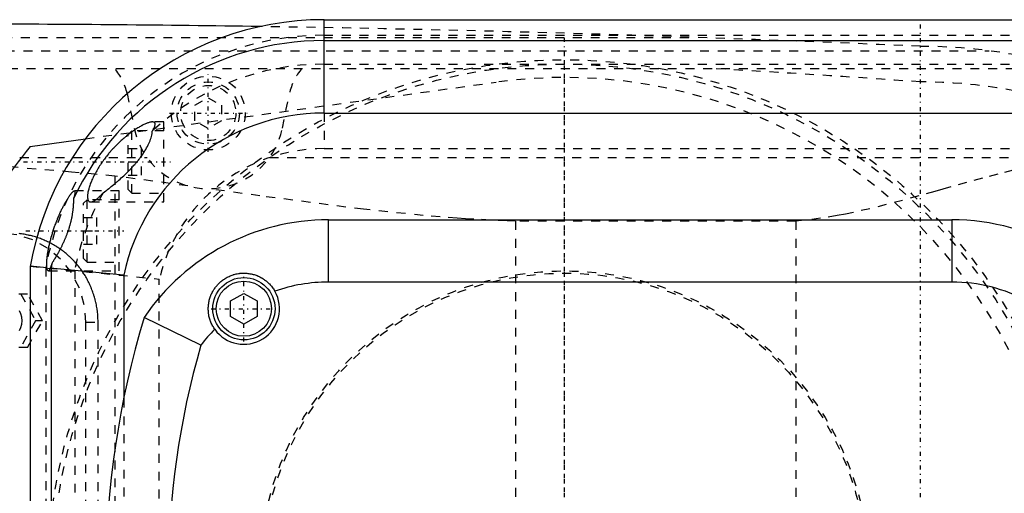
# Model space of a CAD drawing. Extents: x -602 to 168, y -90 to 90.
# Tile 5 of 9: x -361 to -251, y 9 to 63. Entities that reach past the tile are written whole.
import ezdxf

# ---------------------------------------------------------------- set-up
doc = ezdxf.new("R2010")
doc.units = 0
doc.linetypes.add('CENTER', pattern=[1.5, 0.45, -0.5, 0.05, -0.5])
doc.linetypes.add('DASHED', pattern=[2, 1, -1])
for name, color, linetype in [('AM_0', 7, 'CONTINUOUS'), ('AM_3', 7, 'DASHED'), ('AM_7', 7, 'CENTER')]:
    doc.layers.add(name, color=color, linetype=linetype)

msp = doc.modelspace()

# ---------------------------------------------------------------- linework, layer by layer
at = {"layer": 'AM_0', "color": 7, "linetype": 'CONTINUOUS'}
for p, q in [((-327, 62.5), (-90, 62.5)), ((-327, 52), (-327, 62.5)), ((-327, 60.15), (-90, 60.15)), ((-327, 52), (-90, 52)), ((-360.01, 48.25), (-353.79, 49.11)), ((-326.5, 40), (-256.5, 40)), ((-326.5, 33), (-326.5, 40)), ((-256.5, 40), (-256.5, 33)), ((-360, 34.77), (-360, -34.77)), ((-358.14, 34.6), (-360, 34.77)), ((-349.5, 33.77), (-357.76, 34.57)), ((-357.65, 34.56), (-357.65, -34.56)), ((-349.5, 33.77), (-349.5, 19.9)), ((-256.5, 33), (-326.5, 33)), ((-337.5, 30.87), (-336, 31.73)), ((-336, 31.73), (-334.5, 30.87)), ((-337.5, 29.13), (-337.5, 30.87)), ((-334.5, 30.87), (-334.5, 29.13)), ((-340.82, 25.91), (-347.19, 29.03)), ((-336, 28.27), (-337.5, 29.13)), ((-334.5, 29.13), (-336, 28.27))]:
    msp.add_line(p, q, dxfattribs=at)
for points in [[(-358.14, 34.6, 0), (-358.14, 34.63, 0), (-358.15, 34.68, 0), (-358.15, 34.73, 0), (-358.15, 34.76, 0), (-358.15, 34.78, 0), (-358.15, 34.84, 0), (-358.15, 34.9, 0), (-358.15, 34.97, 0), (-358.15, 35.03, 0), (-358.15, 35.1, 0), (-358.15, 35.14, 0), (-358.15, 35.17, 0), (-358.14, 35.25, 0), (-358.14, 35.32, 0), (-358.13, 35.4, 0), (-358.12, 35.48, 0), (-358.12, 35.56, 0), (-358.11, 35.6, 0), (-358.11, 35.64, 0), (-358.1, 35.72, 0), (-358.09, 35.81, 0), (-358.08, 35.85, 0), (-358.08, 35.9, 0), (-358.07, 35.99, 0), (-358.05, 36.08, 0), (-358.05, 36.13, 0), (-358.04, 36.17, 0), (-358.02, 36.27, 0), (-358.01, 36.37, 0), (-357.99, 36.47, 0), (-357.97, 36.57, 0), (-357.95, 36.68, 0), (-357.94, 36.73, 0), (-357.93, 36.79, 0), (-357.91, 36.89, 0), (-357.89, 37, 0), (-357.87, 37.11, 0), (-357.84, 37.22, 0), (-357.82, 37.33, 0), (-357.8, 37.39, 0), (-357.79, 37.45, 0), (-357.76, 37.56, 0), (-357.73, 37.67, 0), (-357.7, 37.79, 0), (-357.67, 37.9, 0), (-357.64, 38.01, 0), (-357.63, 38.07, 0), (-357.61, 38.13, 0), (-357.58, 38.24, 0), (-357.55, 38.35, 0), (-357.51, 38.47, 0), (-357.48, 38.58, 0), (-357.44, 38.69, 0), (-357.43, 38.74, 0), (-357.41, 38.8, 0), (-357.37, 38.91, 0), (-357.34, 39.02, 0), (-357.3, 39.12, 0), (-357.26, 39.23, 0), (-357.22, 39.34, 0), (-357.2, 39.4, 0), (-357.18, 39.45, 0), (-357.14, 39.56, 0), (-357.1, 39.67, 0), (-357.08, 39.73, 0), (-357.06, 39.78, 0), (-357.02, 39.89, 0), (-356.97, 40, 0), (-356.95, 40.05, 0), (-356.93, 40.11, 0), (-356.89, 40.21, 0), (-356.84, 40.32, 0), (-356.8, 40.42, 0), (-356.75, 40.53, 0), (-356.71, 40.63, 0), (-356.68, 40.68, 0), (-356.66, 40.73, 0), (-356.62, 40.83, 0), (-356.57, 40.93, 0), (-356.52, 41.03, 0), (-356.48, 41.12, 0), (-356.43, 41.22, 0), (-356.41, 41.27, 0), (-356.38, 41.31, 0), (-356.34, 41.4, 0), (-356.29, 41.49, 0), (-356.25, 41.58, 0), (-356.2, 41.66, 0), (-356.16, 41.74, 0), (-356.14, 41.78, 0), (-356.11, 41.82, 0), (-356.07, 41.9, 0), (-356.03, 41.98, 0), (-355.99, 42.05, 0), (-355.94, 42.12, 0), (-355.9, 42.19, 0), (-355.88, 42.23, 0), (-355.86, 42.26, 0), (-355.82, 42.33, 0), (-355.78, 42.39, 0), (-355.74, 42.46, 0), (-355.7, 42.52, 0), (-355.66, 42.58, 0), (-355.64, 42.61, 0), (-355.62, 42.64, 0), (-355.58, 42.69, 0), (-355.54, 42.75, 0), (-355.52, 42.77, 0), (-355.5, 42.8, 0), (-355.47, 42.85, 0), (-355.43, 42.89, 0), (-355.41, 42.92, 0), (-355.4, 42.94, 0), (-355.36, 42.98, 0), (-355.33, 43.02, 0), (-355.3, 43.05, 0), (-355.27, 43.09, 0), (-355.24, 43.12, 0), (-355.22, 43.13, 0), (-355.21, 43.14, 0), (-355.19, 43.17, 0), (-355.16, 43.19, 0), (-355.14, 43.21, 0), (-355.12, 43.22, 0), (-355.09, 43.23, 0), (-355.09, 43.24, 0), (-355.08, 43.24, 0), (-355.06, 43.25, 0), (-355.04, 43.25, 0), (-355.04, 43.25, 0)], [(-355.04, 43.25, 0), (-355.03, 43.25, 0), (-355.01, 43.24, 0), (-355, 43.23, 0), (-354.99, 43.23, 0), (-354.98, 43.22, 0), (-354.98, 43.19, 0), (-354.97, 43.17, 0), (-354.97, 43.13, 0), (-354.97, 43.09, 0), (-354.97, 43.05, 0), (-354.97, 43.02, 0), (-354.98, 43, 0), (-354.99, 42.94, 0), (-355, 42.88, 0), (-355.02, 42.81, 0), (-355.03, 42.74, 0), (-355.05, 42.66, 0), (-355.06, 42.62, 0), (-355.08, 42.58, 0), (-355.1, 42.49, 0), (-355.13, 42.4, 0), (-355.14, 42.35, 0)], [(-355.14, 42.35, 0), (-355.14, 42.33, 0), (-355.14, 42.28, 0), (-355.14, 42.22, 0), (-355.14, 42.2, 0), (-355.14, 42.17, 0), (-355.15, 42.12, 0), (-355.15, 42.06, 0), (-355.15, 42.01, 0), (-355.15, 41.95, 0), (-355.15, 41.9, 0), (-355.15, 41.87, 0), (-355.15, 41.84, 0), (-355.16, 41.78, 0), (-355.16, 41.72, 0), (-355.16, 41.66, 0), (-355.17, 41.59, 0), (-355.17, 41.53, 0), (-355.18, 41.5, 0), (-355.18, 41.47, 0), (-355.18, 41.4, 0), (-355.19, 41.34, 0), (-355.19, 41.3, 0), (-355.2, 41.27, 0), (-355.2, 41.2, 0), (-355.21, 41.13, 0), (-355.21, 41.1, 0), (-355.22, 41.06, 0), (-355.23, 41, 0), (-355.24, 40.93, 0), (-355.25, 40.85, 0), (-355.26, 40.78, 0), (-355.27, 40.71, 0), (-355.27, 40.68, 0), (-355.28, 40.64, 0), (-355.29, 40.57, 0), (-355.3, 40.49, 0), (-355.32, 40.42, 0), (-355.33, 40.34, 0), (-355.34, 40.27, 0), (-355.35, 40.23, 0), (-355.36, 40.19, 0), (-355.37, 40.12, 0), (-355.39, 40.04, 0), (-355.41, 39.96, 0), (-355.42, 39.89, 0), (-355.44, 39.81, 0), (-355.45, 39.77, 0), (-355.46, 39.73, 0), (-355.48, 39.66, 0), (-355.5, 39.58, 0), (-355.52, 39.5, 0), (-355.54, 39.42, 0), (-355.56, 39.35, 0), (-355.58, 39.31, 0), (-355.59, 39.27, 0), (-355.61, 39.19, 0), (-355.63, 39.11, 0), (-355.66, 39.04, 0), (-355.68, 38.96, 0), (-355.71, 38.88, 0), (-355.72, 38.84, 0), (-355.73, 38.8, 0), (-355.76, 38.73, 0), (-355.78, 38.65, 0), (-355.8, 38.61, 0), (-355.81, 38.57, 0), (-355.84, 38.5, 0), (-355.87, 38.42, 0), (-355.88, 38.38, 0), (-355.89, 38.35, 0), (-355.92, 38.27, 0), (-355.95, 38.19, 0), (-355.98, 38.12, 0), (-356.01, 38.04, 0), (-356.04, 37.97, 0), (-356.06, 37.93, 0), (-356.07, 37.9, 0), (-356.1, 37.82, 0), (-356.14, 37.75, 0), (-356.17, 37.68, 0), (-356.2, 37.6, 0), (-356.23, 37.53, 0), (-356.25, 37.5, 0), (-356.26, 37.46, 0), (-356.3, 37.39, 0), (-356.33, 37.32, 0), (-356.36, 37.25, 0), (-356.4, 37.18, 0), (-356.43, 37.11, 0), (-356.45, 37.07, 0), (-356.46, 37.04, 0), (-356.5, 36.97, 0), (-356.53, 36.9, 0), (-356.56, 36.84, 0), (-356.6, 36.77, 0), (-356.63, 36.7, 0), (-356.65, 36.67, 0), (-356.67, 36.64, 0), (-356.7, 36.57, 0), (-356.74, 36.51, 0), (-356.77, 36.44, 0), (-356.8, 36.38, 0), (-356.84, 36.32, 0), (-356.86, 36.29, 0), (-356.87, 36.26, 0), (-356.91, 36.2, 0), (-356.94, 36.13, 0), (-356.96, 36.1, 0), (-356.98, 36.07, 0), (-357.01, 36.02, 0), (-357.04, 35.96, 0), (-357.06, 35.93, 0), (-357.08, 35.9, 0), (-357.11, 35.84, 0), (-357.14, 35.79, 0), (-357.18, 35.73, 0), (-357.21, 35.68, 0), (-357.24, 35.62, 0), (-357.26, 35.6, 0), (-357.27, 35.57, 0), (-357.31, 35.52, 0), (-357.34, 35.46, 0), (-357.37, 35.41, 0), (-357.4, 35.36, 0), (-357.43, 35.31, 0), (-357.45, 35.29, 0), (-357.46, 35.27, 0), (-357.49, 35.22, 0), (-357.52, 35.17, 0), (-357.54, 35.15, 0)], [(-357.95, 34.25, 0), (-357.95, 34.25, 0), (-357.97, 34.25, 0), (-357.98, 34.26, 0), (-357.98, 34.26, 0), (-357.99, 34.26, 0), (-358, 34.27, 0), (-358.01, 34.28, 0), (-358.02, 34.3, 0), (-358.03, 34.31, 0), (-358.04, 34.33, 0), (-358.05, 34.34, 0), (-358.05, 34.35, 0), (-358.06, 34.37, 0), (-358.07, 34.4, 0), (-358.09, 34.42, 0), (-358.1, 34.45, 0), (-358.11, 34.48, 0), (-358.11, 34.5, 0), (-358.12, 34.51, 0), (-358.13, 34.55, 0), (-358.14, 34.58, 0), (-358.14, 34.6, 0)], [(-357.76, 34.57, 0), (-357.77, 34.55, 0), (-357.78, 34.52, 0), (-357.79, 34.49, 0), (-357.79, 34.47, 0), (-357.8, 34.46, 0), (-357.81, 34.43, 0), (-357.82, 34.4, 0), (-357.83, 34.38, 0), (-357.84, 34.36, 0), (-357.85, 34.34, 0), (-357.86, 34.33, 0), (-357.86, 34.32, 0), (-357.87, 34.31, 0), (-357.88, 34.29, 0), (-357.89, 34.28, 0), (-357.9, 34.27, 0), (-357.91, 34.26, 0), (-357.92, 34.26, 0), (-357.92, 34.26, 0), (-357.93, 34.25, 0), (-357.94, 34.25, 0), (-357.95, 34.25, 0)], [(-357.54, 35.15, 0), (-357.54, 35.13, 0), (-357.56, 35.09, 0), (-357.57, 35.05, 0), (-357.58, 35.04, 0), (-357.58, 35.02, 0), (-357.6, 34.98, 0), (-357.61, 34.95, 0), (-357.62, 34.91, 0), (-357.64, 34.88, 0), (-357.65, 34.84, 0), (-357.66, 34.83, 0), (-357.66, 34.81, 0), (-357.67, 34.78, 0), (-357.69, 34.75, 0), (-357.7, 34.72, 0), (-357.71, 34.69, 0), (-357.72, 34.66, 0), (-357.73, 34.65, 0), (-357.74, 34.63, 0), (-357.75, 34.61, 0), (-357.76, 34.58, 0), (-357.76, 34.57, 0)], [(-339.27, 27.69, 0), (-339.3, 27.74, 0), (-339.37, 27.84, 0), (-339.43, 27.95, 0), (-339.46, 28, 0), (-339.49, 28.05, 0), (-339.55, 28.16, 0), (-339.61, 28.27, 0), (-339.66, 28.38, 0), (-339.7, 28.49, 0), (-339.75, 28.6, 0), (-339.77, 28.66, 0), (-339.79, 28.72, 0), (-339.83, 28.83, 0), (-339.86, 28.95, 0), (-339.89, 29.06, 0), (-339.92, 29.18, 0), (-339.94, 29.3, 0), (-339.95, 29.36, 0), (-339.96, 29.42, 0), (-339.97, 29.53, 0), (-339.98, 29.65, 0), (-339.99, 29.71, 0), (-339.99, 29.77, 0), (-340, 29.89, 0), (-340, 30.01, 0), (-340, 30.07, 0), (-340, 30.13, 0), (-339.99, 30.25, 0), (-339.98, 30.37, 0), (-339.97, 30.48, 0), (-339.95, 30.6, 0), (-339.94, 30.72, 0), (-339.92, 30.78, 0), (-339.91, 30.83, 0), (-339.89, 30.95, 0), (-339.86, 31.06, 0), (-339.82, 31.18, 0), (-339.79, 31.29, 0), (-339.75, 31.4, 0), (-339.73, 31.46, 0), (-339.7, 31.51, 0), (-339.66, 31.62, 0), (-339.61, 31.73, 0), (-339.55, 31.84, 0), (-339.5, 31.94, 0), (-339.44, 32.05, 0), (-339.41, 32.1, 0), (-339.37, 32.15, 0), (-339.31, 32.25, 0), (-339.24, 32.35, 0), (-339.17, 32.44, 0), (-339.09, 32.54, 0), (-339.01, 32.63, 0), (-338.97, 32.67, 0), (-338.93, 32.72, 0), (-338.85, 32.81, 0), (-338.76, 32.89, 0), (-338.67, 32.97, 0), (-338.58, 33.05, 0), (-338.49, 33.13, 0), (-338.44, 33.17, 0), (-338.39, 33.21, 0), (-338.29, 33.28, 0), (-338.19, 33.34, 0), (-338.14, 33.38, 0), (-338.09, 33.41, 0), (-337.99, 33.47, 0), (-337.88, 33.53, 0), (-337.83, 33.56, 0), (-337.77, 33.59, 0), (-337.66, 33.64, 0), (-337.55, 33.69, 0), (-337.44, 33.73, 0), (-337.32, 33.78, 0), (-337.21, 33.81, 0), (-337.15, 33.83, 0), (-337.09, 33.85, 0), (-336.98, 33.88, 0), (-336.86, 33.91, 0), (-336.74, 33.93, 0), (-336.62, 33.95, 0), (-336.5, 33.97, 0), (-336.44, 33.98, 0), (-336.38, 33.98, 0), (-336.27, 33.99, 0), (-336.15, 34, 0), (-336.03, 34, 0), (-335.91, 34, 0), (-335.79, 33.99, 0), (-335.73, 33.99, 0), (-335.67, 33.99, 0), (-335.55, 33.97, 0), (-335.43, 33.96, 0), (-335.32, 33.94, 0), (-335.2, 33.92, 0), (-335.08, 33.89, 0), (-335.03, 33.88, 0), (-334.97, 33.86, 0), (-334.86, 33.83, 0), (-334.74, 33.8, 0), (-334.63, 33.76, 0), (-334.52, 33.72, 0), (-334.41, 33.67, 0), (-334.35, 33.65, 0), (-334.3, 33.62, 0), (-334.19, 33.57, 0), (-334.09, 33.51, 0), (-334.04, 33.48, 0), (-333.98, 33.46, 0), (-333.88, 33.39, 0), (-333.78, 33.33, 0), (-333.73, 33.29, 0), (-333.68, 33.26, 0), (-333.59, 33.19, 0), (-333.49, 33.12, 0), (-333.4, 33.04, 0), (-333.31, 32.96, 0), (-333.22, 32.88, 0), (-333.18, 32.83, 0), (-333.13, 32.79, 0), (-333.05, 32.7, 0), (-332.97, 32.61, 0), (-332.89, 32.52, 0), (-332.82, 32.42, 0), (-332.75, 32.33, 0), (-332.71, 32.28, 0), (-332.68, 32.23, 0), (-332.61, 32.12, 0), (-332.55, 32.02, 0), (-332.52, 31.96, 0)]]:
    msp.add_polyline3d(points, dxfattribs=at)
for radius in [3.5, 3.1]:
    msp.add_circle((-336, 30), radius, dxfattribs=at)
for centre, radius, start, end in [((-371.93, -2437.99), 2500, 89.1347, 89.86403), ((-327, 29), 33.5, 90, 170.0884), ((-327, 29), 31.15, 90, 154.6231), ((-327, 29), 23, 90, 168.0313), ((-300, 0), 77, 141.1986, 158.6763), ((-326.5, 15), 25, 90, 145.8727), ((-256.5, 15), 25, 28.7568, 90), ((-327, 29), 31.15, 168.6132, 169.7204), ((-326.5, 15), 18, 90, 109.5249), ((-256.5, 15), 18, 61.5136, 90), ((-336, 30), 4, 215.2732, 29.4217), ((-251.5, 0), 100, 163.1266, 196.8734), ((-326.5, 15), 18, 135.17, 142.6994), ((-251.5, 0), 93, 163.8245, 196.1755)]:
    msp.add_arc(centre, radius, start, end, dxfattribs=at)
at = {"layer": 'AM_3', "color": 6, "linetype": 'DASHED'}
for p, q in [((-431.04, 60.5), (-285.14, 60.5)), ((-327, 60.75), (37, 60.75)), ((-462.76, 59), (-252.3, 59)), ((-494.4, 57), (-242.93, 57)), ((-327, 57.5), (37, 57.5)), ((-353.79, 49.11), (-307.66, 55.47)), ((-349.12, 54.2), (-348.33, 50.31)), ((-331.67, 50.31), (-330.88, 54.2)), ((-341.5, 52.87), (-340, 53.73)), ((-340, 53.73), (-338.5, 52.87)), ((-341.5, 51.13), (-341.5, 52.87)), ((-338.5, 52.87), (-338.5, 51.13)), ((-327, 52), (-327, 48)), ((-345, 51), (-346.28, 51)), ((-345, 42), (-345, 51)), ((-340, 50.27), (-341.5, 51.13)), ((-338.5, 51.13), (-340, 50.27)), ((-348.6, 50), (-349, 49.6)), ((-345, 50), (-348.6, 50)), ((-348.6, 43), (-348.6, 50)), ((-346.29, 49.98), (-346.28, 50)), ((-349, 43.4), (-349, 49.6)), ((-349, 48), (-347.5, 48)), ((-347.5, 45), (-347.5, 48)), ((-327, 48), (37, 48)), ((-379.16, 47), (-346.87, 47)), ((-349, 46.5), (-347.5, 46.5)), ((-333.13, 47), (-242.19, 47)), ((-350.5, 44.92), (-350.5, -44.92)), ((-342.28, 43.81), (-350.5, 44.92)), ((-349, 45), (-347.5, 45)), ((-350, 43.25), (-355.04, 43.25)), ((-351.81, 43.02), (-351.5, 43.25)), ((-350, 34.25), (-350, 43.25)), ((-349, 43.4), (-348.6, 43)), ((-353.6, 42.25), (-354, 41.85)), ((-350, 42.25), (-353.6, 42.25)), ((-353.6, 35.25), (-353.6, 42.25)), ((-348.6, 43), (-345, 43)), ((-354, 35.65), (-354, 41.85)), ((-353.2, 42), (-345, 42)), ((-354, 40.25), (-352.5, 40.25)), ((-352.5, 37.25), (-352.5, 40.25)), ((-274, 39.86), (-305.5, 39.86)), ((-305.5, 39.86), (-305.5, -39.86)), ((-274, 39.86), (-274, -39.86)), ((-354, 38.75), (-352.5, 38.75)), ((-354, 37.25), (-352.5, 37.25)), ((-354, 35.65), (-353.6, 35.25)), ((-360, 34.77), (-345.5, 33.33)), ((-358.25, 34.61), (-358.25, -34.61)), ((-355, 34.32), (-355, -34.32)), ((-353.6, 35.25), (-350, 35.25)), ((-357.95, 34.25), (-350, 34.25)), ((-345.5, -33.33), (-345.5, 33.33)), ((-360.29, 31.65), (-364.41, 31.65)), ((-361.06, 31.65), (-359.39, 28.65)), ((-358.61, 28.65), (-360.29, 31.65)), ((-359.39, 28.65), (-361.06, 25.65)), ((-360.29, 25.65), (-358.61, 28.65)), ((-358.61, 28.65), (-359.39, 28.65)), ((-353.75, 28.5), (-352.38, 28.5)), ((-353.75, -28.5), (-353.75, 28.5)), ((-352.38, -28.5), (-352.38, 28.5)), ((-360.29, 25.65), (-364.41, 25.65)), ((-349.5, 19.9), (-349.5, -19.9))]:
    msp.add_line(p, q, dxfattribs=at)
for points in [[(-353.75, 28.5), (-353.93, 30.45), (-354.48, 32.33), (-355.38, 34.06), (-356.58, 35.57), (-358.04, 36.81), (-359.71, 37.74), (-361.52, 38.31), (-363.41, 38.5)], [(-361.21, 27.54), (-361.04, 27.88), (-360.93, 28.26), (-360.89, 28.65), (-360.93, 29.04), (-361.04, 29.42), (-361.21, 29.76)]]:
    msp.add_lwpolyline(points, dxfattribs=at)
for points in [[(-346.28, 51, 0), (-346.3, 51, 0), (-346.36, 51, 0), (-346.43, 50.99, 0), (-346.46, 50.98, 0), (-346.49, 50.97, 0), (-346.57, 50.96, 0), (-346.64, 50.94, 0), (-346.72, 50.91, 0), (-346.8, 50.89, 0), (-346.88, 50.86, 0), (-346.92, 50.84, 0), (-346.97, 50.82, 0), (-347.05, 50.79, 0), (-347.14, 50.75, 0), (-347.24, 50.7, 0), (-347.33, 50.66, 0), (-347.42, 50.61, 0), (-347.47, 50.58, 0), (-347.52, 50.56, 0), (-347.62, 50.5, 0), (-347.71, 50.45, 0), (-347.76, 50.42, 0), (-347.81, 50.39, 0), (-347.91, 50.33, 0), (-348.01, 50.27, 0), (-348.06, 50.24, 0), (-348.1, 50.21, 0), (-348.2, 50.15, 0), (-348.3, 50.08, 0), (-348.4, 50.01, 0), (-348.5, 49.94, 0), (-348.61, 49.86, 0), (-348.66, 49.83, 0), (-348.71, 49.79, 0), (-348.82, 49.71, 0), (-348.92, 49.63, 0), (-349.03, 49.55, 0), (-349.13, 49.46, 0), (-349.24, 49.37, 0), (-349.29, 49.33, 0), (-349.35, 49.28, 0), (-349.46, 49.19, 0), (-349.56, 49.1, 0), (-349.67, 49, 0), (-349.78, 48.9, 0), (-349.89, 48.81, 0), (-349.94, 48.76, 0), (-349.99, 48.7, 0), (-350.1, 48.6, 0), (-350.21, 48.5, 0), (-350.31, 48.39, 0), (-350.42, 48.29, 0), (-350.52, 48.18, 0), (-350.57, 48.12, 0), (-350.62, 48.07, 0), (-350.73, 47.96, 0), (-350.83, 47.85, 0), (-350.93, 47.74, 0), (-351.02, 47.62, 0), (-351.12, 47.51, 0), (-351.17, 47.45, 0), (-351.22, 47.4, 0), (-351.31, 47.28, 0), (-351.4, 47.17, 0), (-351.45, 47.11, 0), (-351.49, 47.05, 0), (-351.58, 46.93, 0), (-351.67, 46.81, 0), (-351.72, 46.75, 0), (-351.76, 46.69, 0), (-351.85, 46.56, 0), (-351.94, 46.44, 0), (-352.03, 46.31, 0), (-352.12, 46.18, 0), (-352.2, 46.05, 0), (-352.24, 45.99, 0), (-352.29, 45.92, 0), (-352.37, 45.79, 0), (-352.45, 45.66, 0), (-352.52, 45.52, 0), (-352.6, 45.39, 0), (-352.67, 45.26, 0), (-352.71, 45.19, 0), (-352.74, 45.13, 0), (-352.81, 45, 0), (-352.88, 44.87, 0), (-352.94, 44.74, 0), (-353, 44.61, 0), (-353.06, 44.48, 0), (-353.08, 44.42, 0), (-353.11, 44.35, 0), (-353.16, 44.23, 0), (-353.21, 44.11, 0), (-353.26, 43.99, 0), (-353.3, 43.87, 0), (-353.34, 43.76, 0), (-353.35, 43.7, 0), (-353.37, 43.65, 0), (-353.4, 43.53, 0), (-353.43, 43.43, 0), (-353.46, 43.32, 0), (-353.49, 43.21, 0), (-353.51, 43.11, 0), (-353.52, 43.06, 0), (-353.52, 43.02, 0), (-353.54, 42.92, 0), (-353.55, 42.83, 0), (-353.55, 42.79, 0), (-353.56, 42.74, 0), (-353.56, 42.66, 0), (-353.56, 42.58, 0), (-353.56, 42.55, 0), (-353.56, 42.51, 0), (-353.55, 42.44, 0), (-353.54, 42.38, 0), (-353.53, 42.32, 0), (-353.52, 42.26, 0), (-353.5, 42.21, 0), (-353.49, 42.19, 0), (-353.48, 42.17, 0), (-353.45, 42.13, 0), (-353.43, 42.1, 0), (-353.4, 42.07, 0), (-353.37, 42.05, 0), (-353.34, 42.03, 0), (-353.32, 42.02, 0), (-353.3, 42.01, 0), (-353.26, 42.01, 0), (-353.22, 42, 0), (-353.2, 42, 0)], [(-346.28, 50, 0), (-346.24, 50.05, 0), (-346.19, 50.15, 0), (-346.13, 50.25, 0), (-346.11, 50.3, 0), (-346.09, 50.34, 0), (-346.05, 50.43, 0), (-346.02, 50.51, 0), (-345.99, 50.59, 0), (-345.98, 50.66, 0), (-345.97, 50.72, 0), (-345.97, 50.75, 0), (-345.97, 50.78, 0), (-345.98, 50.83, 0), (-346, 50.87, 0), (-346.02, 50.91, 0), (-346.05, 50.94, 0), (-346.09, 50.96, 0), (-346.11, 50.97, 0), (-346.13, 50.98, 0), (-346.19, 50.99, 0), (-346.24, 51, 0), (-346.28, 51, 0)], [(-347.5, 47.17, 0), (-347.44, 47.25, 0), (-347.33, 47.42, 0), (-347.22, 47.58, 0), (-347.17, 47.66, 0), (-347.12, 47.75, 0), (-347.02, 47.91, 0), (-346.92, 48.08, 0), (-346.83, 48.24, 0), (-346.75, 48.41, 0), (-346.67, 48.57, 0), (-346.63, 48.65, 0), (-346.6, 48.73, 0), (-346.54, 48.89, 0), (-346.48, 49.05, 0), (-346.43, 49.21, 0), (-346.38, 49.36, 0), (-346.35, 49.51, 0), (-346.34, 49.58, 0), (-346.32, 49.65, 0), (-346.3, 49.79, 0), (-346.29, 49.92, 0), (-346.29, 49.98, 0)], [(-350.5, 44.92, 0), (-355.36, 45.37, 0), (-364.99, 46.16, 0), (-374.48, 46.77, 0), (-379.16, 47, 0)], [(-349, 45.43, 0), (-348.96, 45.48, 0), (-348.87, 45.57, 0), (-348.78, 45.66, 0), (-348.74, 45.7, 0), (-348.69, 45.75, 0), (-348.6, 45.84, 0), (-348.52, 45.94, 0), (-348.43, 46.03, 0), (-348.35, 46.13, 0), (-348.26, 46.22, 0), (-348.22, 46.27, 0), (-348.18, 46.32, 0), (-348.09, 46.42, 0), (-348.01, 46.52, 0), (-347.93, 46.62, 0), (-347.85, 46.72, 0), (-347.77, 46.82, 0), (-347.73, 46.87, 0), (-347.69, 46.92, 0), (-347.61, 47.02, 0), (-347.54, 47.12, 0), (-347.5, 47.17, 0)], [(-242.19, 47, 0), (-242.98, 46.89, 0), (-244.59, 46.63, 0), (-246.23, 46.32, 0), (-247.06, 46.15, 0), (-247.9, 45.96, 0), (-249.59, 45.57, 0), (-251.31, 45.13, 0), (-253.05, 44.67, 0), (-254.82, 44.19, 0), (-256.6, 43.69, 0), (-257.49, 43.44, 0), (-258.39, 43.18, 0), (-260.2, 42.68, 0), (-262.01, 42.18, 0), (-263.84, 41.7, 0), (-265.68, 41.25, 0), (-267.52, 40.83, 0), (-268.44, 40.64, 0), (-269.37, 40.47, 0), (-271.22, 40.17, 0), (-273.07, 39.94, 0), (-274, 39.86, 0)], [(-351.5, 43.25, 0), (-351.44, 43.3, 0), (-351.3, 43.4, 0), (-351.16, 43.51, 0), (-351.09, 43.56, 0), (-351.03, 43.62, 0), (-350.89, 43.73, 0), (-350.75, 43.84, 0), (-350.61, 43.96, 0), (-350.47, 44.08, 0), (-350.33, 44.2, 0), (-350.26, 44.26, 0), (-350.19, 44.32, 0), (-350.05, 44.44, 0), (-349.91, 44.57, 0), (-349.77, 44.7, 0), (-349.63, 44.83, 0), (-349.49, 44.96, 0), (-349.42, 45.02, 0), (-349.35, 45.09, 0), (-349.21, 45.22, 0), (-349.07, 45.36, 0), (-349, 45.43, 0)], [(-305.5, 39.86, 0), (-306.43, 39.89, 0), (-308.3, 39.97, 0), (-310.18, 40.07, 0), (-311.12, 40.12, 0), (-312.06, 40.19, 0), (-313.96, 40.33, 0), (-315.86, 40.49, 0), (-322.58, 41.18, 0), (-334.21, 42.69, 0), (-340.04, 43.5, 0)], [(-353.2, 42, 0), (-353.19, 42, 0), (-353.16, 42, 0), (-353.14, 42, 0), (-353.13, 42.01, 0), (-353.11, 42.01, 0), (-353.08, 42.02, 0), (-353.06, 42.02, 0), (-353.03, 42.03, 0), (-353, 42.04, 0), (-352.97, 42.06, 0), (-352.95, 42.06, 0), (-352.93, 42.07, 0), (-352.9, 42.09, 0), (-352.87, 42.1, 0), (-352.84, 42.12, 0), (-352.8, 42.14, 0), (-352.77, 42.16, 0), (-352.75, 42.17, 0), (-352.73, 42.19, 0), (-352.7, 42.21, 0), (-352.66, 42.24, 0), (-352.64, 42.25, 0)], [(-352.64, 42.25, 0), (-352.62, 42.26, 0), (-352.58, 42.3, 0), (-352.53, 42.33, 0), (-352.51, 42.35, 0), (-352.49, 42.37, 0), (-352.45, 42.4, 0), (-352.4, 42.44, 0), (-352.36, 42.48, 0), (-352.31, 42.52, 0), (-352.27, 42.56, 0), (-352.24, 42.59, 0), (-352.22, 42.61, 0), (-352.17, 42.65, 0), (-352.13, 42.7, 0), (-352.08, 42.74, 0), (-352.03, 42.79, 0), (-351.98, 42.84, 0), (-351.96, 42.86, 0), (-351.94, 42.89, 0), (-351.89, 42.94, 0), (-351.84, 42.99, 0), (-351.81, 43.02, 0)], [(-352.38, 28.5, 0), (-352.38, 28.57, 0), (-352.38, 28.71, 0), (-352.39, 28.85, 0), (-352.39, 28.92, 0), (-352.39, 28.99, 0), (-352.4, 29.14, 0), (-352.41, 29.28, 0), (-352.42, 29.42, 0), (-352.44, 29.56, 0), (-352.45, 29.71, 0), (-352.46, 29.78, 0), (-352.47, 29.85, 0), (-352.49, 30, 0), (-352.51, 30.14, 0), (-352.54, 30.28, 0), (-352.57, 30.43, 0), (-352.6, 30.57, 0), (-352.61, 30.64, 0), (-352.63, 30.71, 0), (-352.66, 30.86, 0), (-352.7, 31, 0), (-352.71, 31.07, 0), (-352.73, 31.14, 0), (-352.77, 31.29, 0), (-352.82, 31.43, 0), (-352.84, 31.5, 0), (-352.86, 31.57, 0), (-352.91, 31.71, 0), (-352.95, 31.85, 0), (-353, 31.99, 0), (-353.06, 32.13, 0), (-353.11, 32.27, 0), (-353.14, 32.33, 0), (-353.17, 32.4, 0), (-353.23, 32.54, 0), (-353.29, 32.67, 0), (-353.35, 32.81, 0), (-353.41, 32.94, 0), (-353.48, 33.07, 0), (-353.51, 33.14, 0), (-353.55, 33.2, 0), (-353.62, 33.33, 0), (-353.69, 33.46, 0), (-353.76, 33.59, 0), (-353.84, 33.72, 0), (-353.92, 33.84, 0), (-353.96, 33.9, 0), (-354, 33.97, 0), (-354.08, 34.09, 0), (-354.16, 34.21, 0), (-354.24, 34.33, 0), (-354.33, 34.44, 0), (-354.41, 34.56, 0), (-354.46, 34.62, 0), (-354.5, 34.67, 0), (-354.59, 34.79, 0), (-354.68, 34.9, 0), (-354.77, 35.01, 0), (-354.87, 35.12, 0), (-354.96, 35.22, 0), (-355.01, 35.27, 0), (-355.05, 35.33, 0), (-355.15, 35.43, 0), (-355.25, 35.53, 0), (-355.3, 35.58, 0), (-355.35, 35.63, 0), (-355.45, 35.72, 0), (-355.55, 35.82, 0), (-355.6, 35.87, 0), (-355.65, 35.92, 0), (-355.76, 36.01, 0), (-355.86, 36.1, 0), (-355.97, 36.2, 0), (-356.08, 36.29, 0), (-356.19, 36.38, 0), (-356.25, 36.42, 0), (-356.31, 36.47, 0), (-356.42, 36.55, 0), (-356.54, 36.64, 0), (-356.66, 36.72, 0), (-356.78, 36.8, 0), (-356.9, 36.88, 0), (-356.96, 36.92, 0), (-357.02, 36.96, 0), (-357.14, 37.04, 0), (-357.27, 37.12, 0), (-357.4, 37.19, 0), (-357.52, 37.26, 0), (-357.65, 37.33, 0), (-357.72, 37.37, 0), (-357.78, 37.4, 0), (-357.91, 37.47, 0), (-358.04, 37.53, 0), (-358.18, 37.59, 0), (-358.31, 37.65, 0), (-358.45, 37.71, 0), (-358.51, 37.74, 0), (-358.58, 37.77, 0), (-358.72, 37.82, 0), (-358.86, 37.88, 0), (-358.99, 37.93, 0), (-359.13, 37.97, 0), (-359.27, 38.02, 0), (-359.34, 38.04, 0), (-359.41, 38.07, 0), (-359.55, 38.11, 0), (-359.69, 38.15, 0), (-359.76, 38.17, 0), (-359.83, 38.18, 0), (-359.97, 38.22, 0), (-360.11, 38.25, 0), (-360.18, 38.27, 0), (-360.26, 38.28, 0), (-360.4, 38.31, 0), (-360.54, 38.34, 0), (-360.68, 38.37, 0), (-360.82, 38.39, 0), (-360.96, 38.41, 0), (-361.04, 38.42, 0), (-361.11, 38.43, 0), (-361.25, 38.44, 0)]]:
    msp.add_polyline3d(points, dxfattribs=at)
for centre, radius in [((-300, 0), 58), ((-300, 0), 57.5), ((-340, 52), 4.15), ((-340, 52), 3.5), ((-340, 52), 3.1), ((-300, 0), 34.25), ((-300, 0), 34)]:
    msp.add_circle(centre, radius, dxfattribs=at)
for centre, radius, start, end in [((-371.93, -2437.99), 2500, 87.43384, 89.1347), ((-327, 29), 31.75, 90, 169.8183), ((-260, 0), 59.5, 270, 90), ((-355, 53), 6, 11.4928, 41.8103), ((-327, 29), 28.5, 90, 132.589), ((-325, 53), 6, 138.1897, 168.5072), ((-400.02, -1939.59), 2000, 85.98537, 86.65491), ((-300, 0), 56, 262.1432, 97.8568), ((-260, 0), 55.5, 10.8929, 90), ((-340, 52), 8.5, 191.4928, 348.5072), ((-327, 29), 19, 90, 166.8264), ((-327, 29), 28.5, 150.5382, 169.2518)]:
    msp.add_arc(centre, radius, start, end, dxfattribs=at)
at = {"layer": 'AM_7', "color": 4, "linetype": 'CENTER'}
for p, q in [((-260, -62.48), (-260, 62.47)), ((-300, -60.9), (-300, 60.9)), ((-300, -58.8), (-300, 58.8)), ((-340, 47.64), (-340, 56.36)), ((-344.36, 52), (-335.64, 52)), ((-360.75, 46.5), (-344.25, 46.5)), ((-360.5, 38.75), (-349.5, 38.75)), ((-336, 26.32), (-336, 33.67)), ((-339.68, 30), (-332.32, 30))]:
    msp.add_line(p, q, dxfattribs=at)

doc.saveas('drawing.dxf')
